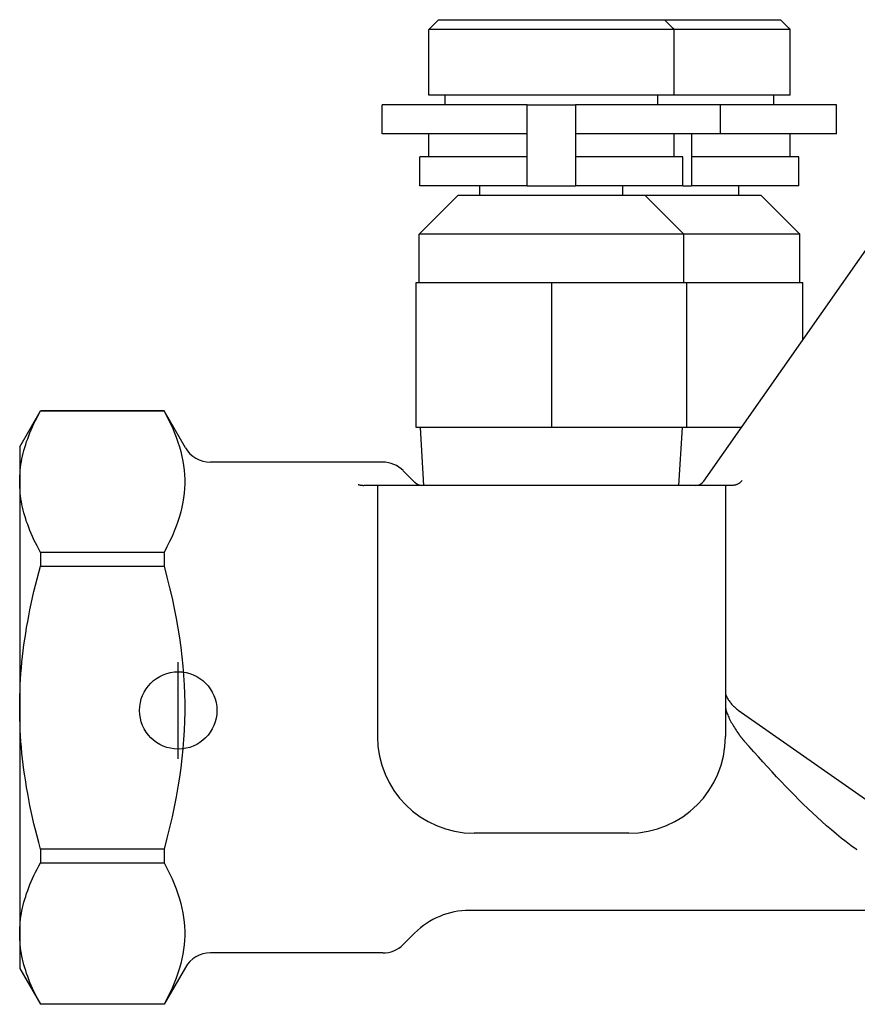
# Model space of a CAD drawing. Header units: millimetres. Extents: x 81 to 326, y -65 to 264.
# Tile 1 of 12: x 81 to 124, y 42 to 93. Entities that reach past the tile are written whole.
import ezdxf

# ---------------------------------------------------------------- set-up
doc = ezdxf.new("R2010")
doc.units = ezdxf.units.MM
doc.layers.add('Detail', color=2, linetype='Continuous')
doc.layers.add('ORIGIN', color=6, linetype='Continuous')

msp = doc.modelspace()

# ---------------------------------------------------------------- linework, layer by layer
at = {"layer": 'Detail'}
for p, q in [((102.669, 92.507), (102.169, 92.007)), ((102.669, 92.507), (114.369, 92.507)), ((114.369, 92.507), (120.366, 92.507)), ((114.369, 92.507), (114.819, 92.056)), ((120.366, 92.507), (120.816, 92.056)), ((102.169, 88.607), (102.169, 92.007)), ((114.869, 92.007), (102.169, 92.007)), ((114.869, 88.607), (114.869, 92.007)), ((120.866, 92.007), (114.869, 92.007)), ((116.403, 68.62), (132.901, 92.181)), ((120.866, 88.607), (120.866, 92.007)), ((114.869, 88.607), (102.169, 88.607)), ((103.019, 88.107), (103.019, 88.607)), ((114.019, 88.107), (114.019, 88.607)), ((120.866, 88.607), (114.869, 88.607)), ((120.016, 88.107), (120.016, 88.607)), ((107.269, 88.107), (99.769, 88.107)), ((99.769, 86.607), (99.769, 88.107)), ((107.269, 88.107), (109.769, 88.107)), ((107.269, 83.907), (107.269, 88.107)), ((109.769, 88.107), (109.769, 83.907)), ((117.269, 88.107), (109.769, 88.107)), ((123.266, 88.107), (117.269, 88.107)), ((117.269, 86.607), (117.269, 88.107)), ((123.266, 86.607), (123.266, 88.107)), ((107.269, 86.607), (99.769, 86.607)), ((102.169, 85.407), (102.169, 86.607)), ((117.269, 86.607), (109.769, 86.607)), ((114.869, 85.407), (114.869, 86.607)), ((115.766, 86.607), (115.766, 83.907)), ((123.266, 86.607), (117.269, 86.607)), ((120.866, 85.407), (120.866, 86.607)), ((107.269, 85.407), (101.719, 85.407)), ((101.719, 83.907), (101.719, 85.407)), ((115.319, 85.407), (109.769, 85.407)), ((115.319, 83.907), (115.319, 85.407)), ((121.316, 85.407), (115.766, 85.407)), ((121.316, 83.907), (121.316, 85.407)), ((107.269, 83.907), (101.719, 83.907)), ((104.819, 83.407), (104.819, 83.907)), ((107.269, 83.907), (109.769, 83.907)), ((115.319, 83.907), (109.769, 83.907)), ((112.219, 83.407), (112.219, 83.907)), ((115.319, 83.907), (115.766, 83.907)), ((121.316, 83.907), (115.766, 83.907)), ((118.216, 83.407), (118.216, 83.907)), ((103.669, 83.407), (101.669, 81.407)), ((113.369, 83.407), (103.669, 83.407)), ((119.366, 83.407), (113.369, 83.407)), ((113.369, 83.407), (115.369, 81.407)), ((119.366, 83.407), (121.366, 81.407)), ((115.369, 81.407), (101.669, 81.407)), ((101.669, 78.907), (101.669, 81.407)), ((121.366, 81.407), (115.369, 81.407)), ((115.369, 78.907), (115.369, 81.407)), ((121.366, 78.907), (121.366, 81.407)), ((101.519, 71.407), (101.519, 78.907)), ((101.519, 78.907), (108.519, 78.907)), ((108.519, 78.907), (108.519, 71.407)), ((108.519, 78.907), (115.519, 78.907)), ((115.519, 78.907), (121.516, 78.907)), ((115.519, 71.407), (115.519, 78.907)), ((121.516, 75.921), (121.516, 78.907)), ((81.016, 70.407), (82.088, 72.263)), ((82.088, 72.263), (82.088, 72.257)), ((88.482, 72.263), (82.088, 72.263)), ((82.088, 72.257), (88.482, 72.257)), ((88.482, 72.263), (88.482, 72.257)), ((89.583, 70.357), (88.482, 72.263)), ((108.519, 71.407), (101.519, 71.407)), ((101.925, 68.407), (101.738, 71.407)), ((115.519, 71.407), (108.519, 71.407)), ((115.113, 68.407), (115.3, 71.407)), ((118.355, 71.407), (115.519, 71.407)), ((81.016, 70.407), (81.016, 43.407)), ((99.795, 69.607), (90.882, 69.607)), ((101.444, 68.578), (100.855, 69.167)), ((99.519, 68.407), (98.822, 68.407)), ((117.519, 68.407), (99.519, 68.407)), ((99.519, 68.407), (99.519, 55.407)), ((117.901, 68.407), (117.519, 68.407)), ((117.519, 68.407), (117.519, 55.407)), ((88.482, 64.938), (82.088, 64.938)), ((82.088, 64.938), (82.088, 64.226)), ((88.482, 64.938), (88.482, 64.226)), ((82.088, 64.226), (88.482, 64.226)), ((118.173, 56.778), (132.187, 46.966)), ((112.519, 50.407), (104.519, 50.407)), ((88.482, 49.587), (82.088, 49.587)), ((82.088, 49.587), (82.088, 48.875)), ((88.482, 49.587), (88.482, 48.875)), ((124.339, 49.538), (124.293, 49.57)), ((82.088, 48.875), (88.482, 48.875)), ((132.717, 46.407), (104.273, 46.407)), ((101.444, 45.235), (100.855, 44.646)), ((99.795, 44.207), (90.882, 44.207)), ((81.016, 43.407), (82.088, 41.55)), ((89.583, 43.457), (88.482, 41.55)), ((88.482, 41.556), (82.088, 41.556)), ((82.088, 41.556), (82.088, 41.55)), ((88.482, 41.55), (82.088, 41.55)), ((88.482, 41.556), (88.482, 41.55))]:
    msp.add_line(p, q, dxfattribs=at)
at = {"layer": 'Detail', "flags": 128}
for points in [[(114.869, 92.007), (114.866, 92.009), (114.864, 92.012), (114.861, 92.014), (114.859, 92.017), (114.856, 92.019), (114.853, 92.022), (114.851, 92.025), (114.848, 92.027), (114.846, 92.03), (114.843, 92.032), (114.841, 92.035), (114.838, 92.037), (114.836, 92.039), (114.834, 92.041), (114.832, 92.043), (114.83, 92.045), (114.828, 92.047), (114.826, 92.049), (114.825, 92.051), (114.823, 92.052), (114.822, 92.053), (114.821, 92.055), (114.82, 92.055), (114.819, 92.056)], [(120.866, 92.007), (120.863, 92.009), (120.861, 92.012), (120.858, 92.014), (120.856, 92.017), (120.853, 92.019), (120.85, 92.022), (120.848, 92.025), (120.845, 92.027), (120.843, 92.03), (120.84, 92.032), (120.838, 92.035), (120.836, 92.037), (120.833, 92.039), (120.831, 92.041), (120.829, 92.043), (120.827, 92.045), (120.825, 92.047), (120.823, 92.049), (120.822, 92.051), (120.82, 92.052), (120.819, 92.053), (120.818, 92.055), (120.817, 92.055), (120.816, 92.056)], [(81.016, 68.598), (81.018, 68.745), (81.023, 68.892), (81.033, 69.039), (81.045, 69.186), (81.062, 69.332), (81.082, 69.479), (81.106, 69.626), (81.133, 69.774), (81.164, 69.921), (81.199, 70.069), (81.237, 70.218), (81.279, 70.368), (81.325, 70.518), (81.375, 70.67), (81.428, 70.822), (81.485, 70.975), (81.546, 71.13), (81.611, 71.286), (81.68, 71.444), (81.753, 71.603), (81.831, 71.764), (81.912, 71.926), (81.998, 72.091), (82.088, 72.257)], [(88.482, 72.257), (88.633, 71.974), (88.771, 71.698), (88.897, 71.428), (89.01, 71.164), (89.111, 70.905), (89.202, 70.651), (89.281, 70.4), (89.35, 70.153), (89.408, 69.909), (89.457, 69.667), (89.495, 69.428), (89.524, 69.189), (89.543, 68.952), (89.553, 68.716), (89.553, 68.48), (89.543, 68.243), (89.524, 68.006), (89.495, 67.768), (89.457, 67.529), (89.408, 67.287), (89.35, 67.043), (89.281, 66.796), (89.202, 66.545), (89.111, 66.291), (89.01, 66.032), (88.897, 65.768), (88.771, 65.498), (88.633, 65.222), (88.482, 64.938)], [(82.088, 64.938), (81.998, 65.105), (81.912, 65.27), (81.831, 65.432), (81.753, 65.593), (81.68, 65.752), (81.611, 65.91), (81.546, 66.066), (81.485, 66.221), (81.428, 66.374), (81.375, 66.526), (81.325, 66.678), (81.279, 66.828), (81.237, 66.978), (81.199, 67.126), (81.164, 67.275), (81.133, 67.422), (81.106, 67.57), (81.082, 67.717), (81.062, 67.863), (81.045, 68.01), (81.033, 68.157), (81.023, 68.304), (81.018, 68.451), (81.016, 68.598)], [(98.519, 68.452), (98.532, 68.448), (98.544, 68.445), (98.557, 68.442), (98.57, 68.438), (98.583, 68.435), (98.595, 68.433), (98.608, 68.43), (98.621, 68.427), (98.633, 68.425), (98.646, 68.422), (98.659, 68.42), (98.671, 68.418), (98.684, 68.416), (98.697, 68.415), (98.709, 68.413), (98.722, 68.412), (98.735, 68.411), (98.747, 68.41), (98.76, 68.409), (98.772, 68.408), (98.785, 68.407), (98.797, 68.407), (98.81, 68.407), (98.822, 68.407)], [(118.379, 68.655), (118.364, 68.637), (118.348, 68.619), (118.332, 68.602), (118.315, 68.585), (118.298, 68.57), (118.28, 68.554), (118.262, 68.539), (118.243, 68.525), (118.224, 68.512), (118.204, 68.499), (118.184, 68.487), (118.164, 68.476), (118.143, 68.465), (118.122, 68.455), (118.1, 68.446), (118.079, 68.438), (118.057, 68.431), (118.035, 68.425), (118.012, 68.419), (117.99, 68.415), (117.968, 68.411), (117.946, 68.409), (117.923, 68.407), (117.901, 68.407)], [(81.016, 56.907), (81.018, 57.201), (81.023, 57.495), (81.033, 57.789), (81.045, 58.082), (81.062, 58.376), (81.082, 58.669), (81.106, 58.963), (81.133, 59.258), (81.164, 59.553), (81.199, 59.85), (81.237, 60.147), (81.279, 60.446), (81.325, 60.747), (81.375, 61.05), (81.428, 61.354), (81.485, 61.661), (81.546, 61.971), (81.611, 62.283), (81.68, 62.598), (81.753, 62.916), (81.831, 63.238), (81.912, 63.563), (81.998, 63.892), (82.088, 64.226)], [(88.482, 64.226), (88.633, 63.659), (88.771, 63.107), (88.897, 62.567), (89.01, 62.039), (89.111, 61.521), (89.202, 61.012), (89.281, 60.511), (89.35, 60.017), (89.408, 59.528), (89.457, 59.045), (89.495, 58.566), (89.524, 58.09), (89.543, 57.615), (89.553, 57.143), (89.553, 56.67), (89.543, 56.198), (89.524, 55.724), (89.495, 55.247), (89.457, 54.768), (89.408, 54.285), (89.35, 53.796), (89.281, 53.302), (89.202, 52.801), (89.111, 52.292), (89.01, 51.774), (88.897, 51.246), (88.771, 50.706), (88.633, 50.154), (88.482, 49.587)], [(117.519, 57.663), (117.521, 57.633), (117.528, 57.6), (117.538, 57.565), (117.551, 57.528), (117.567, 57.49), (117.586, 57.45), (117.608, 57.41), (117.631, 57.37), (117.656, 57.329), (117.683, 57.289), (117.712, 57.248), (117.742, 57.207), (117.773, 57.167), (117.805, 57.127), (117.838, 57.088), (117.873, 57.049), (117.908, 57.011), (117.944, 56.974), (117.981, 56.938), (118.018, 56.903), (118.056, 56.869), (118.095, 56.837), (118.134, 56.807), (118.173, 56.778)], [(82.088, 49.587), (81.998, 49.921), (81.912, 50.25), (81.831, 50.575), (81.753, 50.897), (81.68, 51.215), (81.611, 51.53), (81.546, 51.842), (81.485, 52.152), (81.428, 52.459), (81.375, 52.763), (81.325, 53.066), (81.279, 53.367), (81.237, 53.666), (81.199, 53.963), (81.164, 54.26), (81.133, 54.555), (81.106, 54.85), (81.082, 55.144), (81.062, 55.438), (81.045, 55.731), (81.033, 56.024), (81.023, 56.318), (81.018, 56.612), (81.016, 56.907)], [(117.519, 56.979), (117.521, 56.937), (117.526, 56.892), (117.534, 56.846), (117.545, 56.797), (117.558, 56.747), (117.574, 56.695), (117.592, 56.641), (117.613, 56.585), (117.636, 56.527), (117.661, 56.466), (117.689, 56.405), (117.719, 56.341), (117.751, 56.276), (117.785, 56.21), (117.821, 56.143), (117.859, 56.075), (117.898, 56.007), (117.939, 55.938), (117.981, 55.87), (118.025, 55.801), (118.069, 55.733), (118.115, 55.665), (118.161, 55.597), (118.209, 55.531)], [(118.209, 55.531), (118.221, 55.514), (118.233, 55.497), (118.246, 55.48), (118.258, 55.463), (118.27, 55.447), (118.283, 55.43), (118.295, 55.414), (118.307, 55.398), (118.32, 55.382), (118.332, 55.366), (118.344, 55.35), (118.357, 55.334), (118.369, 55.319), (118.381, 55.303), (118.394, 55.288), (118.406, 55.273), (118.418, 55.258), (118.43, 55.243), (118.443, 55.228), (118.455, 55.214), (118.467, 55.199), (118.48, 55.185), (118.492, 55.171), (118.504, 55.157)], [(124.293, 49.57), (124.03, 49.759), (123.769, 49.954), (123.511, 50.155), (123.255, 50.362), (123.002, 50.573), (122.752, 50.789), (122.504, 51.008), (122.26, 51.23), (122.018, 51.455), (121.78, 51.681), (121.545, 51.909), (121.314, 52.138), (121.086, 52.367), (120.858, 52.6), (120.628, 52.837), (120.397, 53.08), (120.164, 53.327), (119.93, 53.578), (119.694, 53.833), (119.458, 54.092), (119.221, 54.354), (118.982, 54.619), (118.744, 54.887), (118.504, 55.157)], [(81.016, 45.215), (81.018, 45.363), (81.023, 45.51), (81.033, 45.656), (81.045, 45.803), (81.062, 45.95), (81.082, 46.097), (81.106, 46.244), (81.133, 46.391), (81.164, 46.539), (81.199, 46.687), (81.237, 46.836), (81.279, 46.985), (81.325, 47.136), (81.375, 47.287), (81.428, 47.439), (81.485, 47.593), (81.546, 47.747), (81.611, 47.903), (81.68, 48.061), (81.753, 48.22), (81.831, 48.381), (81.912, 48.543), (81.998, 48.708), (82.088, 48.875)], [(88.482, 48.875), (88.633, 48.591), (88.771, 48.315), (88.897, 48.045), (89.01, 47.781), (89.111, 47.522), (89.202, 47.268), (89.281, 47.017), (89.35, 46.77), (89.408, 46.526), (89.457, 46.285), (89.495, 46.045), (89.524, 45.807), (89.543, 45.57), (89.553, 45.333), (89.553, 45.097), (89.543, 44.861), (89.524, 44.624), (89.495, 44.386), (89.457, 44.146), (89.408, 43.904), (89.35, 43.66), (89.281, 43.413), (89.202, 43.163), (89.111, 42.908), (89.01, 42.649), (88.897, 42.385), (88.771, 42.115), (88.633, 41.839), (88.482, 41.556)], [(82.088, 41.556), (81.998, 41.722), (81.912, 41.887), (81.831, 42.05), (81.753, 42.21), (81.68, 42.37), (81.611, 42.527), (81.546, 42.683), (81.485, 42.838), (81.428, 42.991), (81.375, 43.144), (81.325, 43.295), (81.279, 43.445), (81.237, 43.595), (81.199, 43.744), (81.164, 43.892), (81.133, 44.04), (81.106, 44.187), (81.082, 44.334), (81.062, 44.481), (81.045, 44.627), (81.033, 44.774), (81.023, 44.921), (81.018, 45.068), (81.016, 45.215)]]:
    msp.add_lwpolyline(points, dxfattribs=at)
at = {"layer": 'Detail'}
for centre, radius, start, end in [((90.882, 71.107), 1.5, 210, 270), ((99.795, 68.107), 1.5, 45, 90), ((104.273, 71.407), 4, 225, 225.5847), ((101.823, 68.907), 0.5, 225.5847, 270), ((115.994, 68.907), 0.5, 270, 325), ((104.519, 55.407), 5, 180, 270), ((112.519, 55.407), 5, 270, 0), ((104.273, 42.407), 4, 90, 135), ((99.795, 45.707), 1.5, 270, 315), ((90.882, 42.707), 1.5, 90, 150)]:
    msp.add_arc(centre, radius, start, end, dxfattribs=at)
at = {"layer": 'ORIGIN'}
msp.add_line((89.217, 54.259), (89.217, 59.259), dxfattribs=at)
msp.add_circle((89.217, 56.759), 2, dxfattribs=at)

doc.saveas('drawing.dxf')
